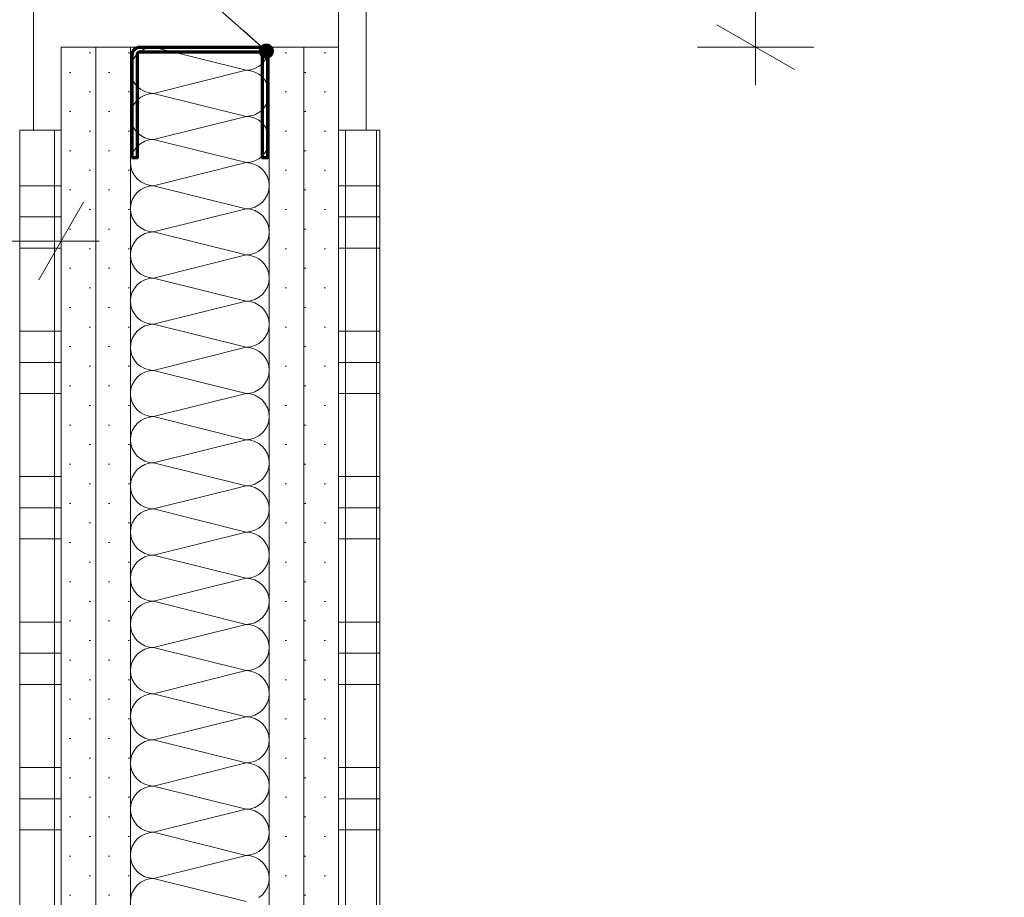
# Model space of a CAD drawing. Header units: metres. Extents: x -3.5 to 65.3, y -10.9 to 16.7.
# Tile 138 of 165: x 44.275 to 44.63, y 4.468 to 4.785. Entities that reach past the tile are written whole.
import ezdxf

# ---------------------------------------------------------------- set-up
doc = ezdxf.new("R2010")
doc.units = ezdxf.units.M
doc.header["$MEASUREMENT"] = 0
doc.linetypes.add('Strichlinie eng', pattern=[0.046, 0.03, -0.016])
for name, color, linetype in [('102 - Bemaßung_ Beschriftung.Detail_ Ausschnitt', 7, 'Continuous'), ('654 - Abdeckung.Wand Belag', 7, 'Continuous'), ('660 - Unterkonstruktion.Trockenbau', 7, 'Continuous'), ('Neubau_102 - Bemaßung_ Beschriftung.Detail_ Ausschnitt', 7, 'Continuous'), ('Neubau_606 - Struktur.Wand Innen Ausbau', 7, 'Continuous'), ('Neubau_650 - Abdeckung.Fußboden Aufbau', 7, 'Continuous')]:
    doc.layers.add(name, color=color, linetype=linetype)
doc.styles.add('ERSTELLTER_STIL_1', font='txt')
doc.dimstyles.new('ERSTELLTER_STIL__1', dxfattribs={"dimtxt": 0.04, "dimasz": 0.02128, "dimexe": 0.18, "dimexo": 0.0625, "dimgap": 0, "dimtad": 1, "dimzin": 0, "dimdsep": 46, "dimtxsty": 'ERSTELLTER_STIL_1', "dimblk": 'ARROWHEAD_2', "dimblk1": 'ARROWHEAD_2', "dimblk2": 'ARROWHEAD_2', "dimcen": 0.09, "dimse1": 1, "dimse2": 1, "dimclrd": 7, "dimclre": 7, "dimclrt": 7, "dimazin": 0, "dimtfac": 1, "dimtdec": 4, "dimtmove": 0, "dimatfit": 3, "dimfxl": 1, "dimtolj": 1, "dimtzin": 0, "dimarcsym": 0})
doc.dimstyles.new('ERSTELLTER_STIL__3', dxfattribs={"dimtxt": 0.04, "dimasz": 0.02128, "dimexe": 0.18, "dimexo": 0.0625, "dimgap": 0, "dimtad": 1, "dimtih": 1, "dimtoh": 1, "dimzin": 0, "dimdsep": 46, "dimtxsty": 'ERSTELLTER_STIL_1', "dimblk": 'ARROWHEAD_2', "dimblk1": 'ARROWHEAD_2', "dimblk2": 'ARROWHEAD_2', "dimcen": 0.09, "dimse1": 1, "dimse2": 1, "dimclrd": 7, "dimclre": 7, "dimclrt": 7, "dimazin": 0, "dimtfac": 1, "dimtdec": 4, "dimtmove": 0, "dimatfit": 3, "dimfxl": 1, "dimtolj": 1, "dimtzin": 0, "dimarcsym": 0})
doc.dimstyles.new('ERSTELLTER_STIL__5', dxfattribs={"dimtxt": 0.18, "dimasz": 0.010944, "dimexe": 0.18, "dimexo": 0.0625, "dimgap": 0, "dimtad": 0, "dimtih": 1, "dimtoh": 1, "dimdec": 4, "dimzin": 0, "dimdsep": 46, "dimcen": 0.09, "dimadec": 0, "dimazin": 0, "dimtfac": 1, "dimtdec": 4, "dimtmove": 0, "dimatfit": 3, "dimldrblk": 'ARROWHEAD_11', "dimfxl": 1, "dimtolj": 1, "dimtzin": 0, "dimarcsym": 0})
pattern_1 = [(45, (0, 0), (-0.0070710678, 0.0070710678), [0, -0.01])]

# ---------------------------------------------------------------- blocks, each defined once
blk = doc.blocks.new('*X68')
at = {"layer": 'Neubau_606 - Struktur.Wand Innen Ausbau', "color": 7, "linetype": 'Continuous', "lineweight": 5}
for p, q in [((44.3217, 4.77484), (44.32013, 4.77437)), ((44.32332, 4.775), (44.3217, 4.77484)), ((44.35666, 4.76667), (44.32332, 4.775)), ((44.36483, 4.77337), (44.36499, 4.775)), ((44.3164, 4.7713), (44.31562, 4.76986)), ((44.31743, 4.77256), (44.3164, 4.7713)), ((44.31869, 4.7736), (44.31743, 4.77256)), ((44.32013, 4.77437), (44.31869, 4.7736)), ((44.36359, 4.77037), (44.36436, 4.77181)), ((44.36436, 4.77181), (44.36483, 4.77337)), ((44.31515, 4.76829), (44.31499, 4.76667)), ((44.31562, 4.76986), (44.31515, 4.76829)), ((44.35985, 4.7673), (44.36129, 4.76807)), ((44.36129, 4.76807), (44.36255, 4.76911)), ((44.36255, 4.76911), (44.36359, 4.77037)), ((44.31499, 4.76667), (44.31515, 4.76504)), ((44.31515, 4.76504), (44.31562, 4.76348)), ((44.35666, 4.76667), (44.32332, 4.75833)), ((44.35666, 4.76667), (44.35828, 4.76683)), ((44.35828, 4.76651), (44.35666, 4.76667)), ((44.35828, 4.76683), (44.35985, 4.7673)), ((44.35985, 4.76603), (44.35828, 4.76651)), ((44.36129, 4.76526), (44.35985, 4.76603)), ((44.36255, 4.76423), (44.36129, 4.76526)), ((44.36359, 4.76296), (44.36255, 4.76423)), ((44.31562, 4.76348), (44.3164, 4.76204)), ((44.3164, 4.76204), (44.31743, 4.76077)), ((44.31743, 4.76077), (44.31869, 4.75974)), ((44.36436, 4.76152), (44.36359, 4.76296)), ((44.36483, 4.75996), (44.36436, 4.76152)), ((44.31869, 4.75693), (44.31743, 4.75589)), ((44.31869, 4.75974), (44.32013, 4.75897)), ((44.32013, 4.7577), (44.31869, 4.75693)), ((44.32013, 4.75897), (44.3217, 4.75849)), ((44.3217, 4.75817), (44.32013, 4.7577)), ((44.3217, 4.75849), (44.32332, 4.75833)), ((44.32332, 4.75833), (44.3217, 4.75817)), ((44.35666, 4.75), (44.32332, 4.75833)), ((44.36499, 4.75833), (44.36483, 4.75996)), ((44.36483, 4.75671), (44.36499, 4.75833)), ((44.3164, 4.75463), (44.31562, 4.75319)), ((44.31743, 4.75589), (44.3164, 4.75463)), ((44.36255, 4.75244), (44.36359, 4.7537)), ((44.36359, 4.7537), (44.36436, 4.75514)), ((44.36436, 4.75514), (44.36483, 4.75671)), ((44.31515, 4.75163), (44.31499, 4.75)), ((44.31499, 4.75), (44.31515, 4.74837)), ((44.31562, 4.75319), (44.31515, 4.75163)), ((44.35666, 4.75), (44.32332, 4.74167)), ((44.35666, 4.75), (44.35828, 4.75016)), ((44.35828, 4.74984), (44.35666, 4.75)), ((44.35828, 4.75016), (44.35985, 4.75063)), ((44.35985, 4.74937), (44.35828, 4.74984)), ((44.35985, 4.75063), (44.36129, 4.7514)), ((44.36129, 4.7514), (44.36255, 4.75244)), ((44.31515, 4.74837), (44.31562, 4.74681)), ((44.31562, 4.74681), (44.3164, 4.74537)), ((44.36129, 4.7486), (44.35985, 4.74937)), ((44.36255, 4.74756), (44.36129, 4.7486)), ((44.36359, 4.7463), (44.36255, 4.74756)), ((44.36436, 4.74486), (44.36359, 4.7463)), ((44.3164, 4.74537), (44.31743, 4.74411)), ((44.31743, 4.74411), (44.31869, 4.74307)), ((44.31869, 4.74307), (44.32013, 4.7423)), ((44.36483, 4.74329), (44.36436, 4.74486)), ((44.36499, 4.74167), (44.36483, 4.74329)), ((44.31743, 4.73923), (44.3164, 4.73796)), ((44.31869, 4.74026), (44.31743, 4.73923)), ((44.32013, 4.74103), (44.31869, 4.74026)), ((44.32013, 4.7423), (44.3217, 4.74183)), ((44.3217, 4.74151), (44.32013, 4.74103)), ((44.3217, 4.74183), (44.32332, 4.74167)), ((44.32332, 4.74167), (44.3217, 4.74151)), ((44.35666, 4.73333), (44.32332, 4.74167)), ((44.36436, 4.73848), (44.36483, 4.74004)), ((44.36483, 4.74004), (44.36499, 4.74167)), ((44.31562, 4.73652), (44.31515, 4.73496)), ((44.3164, 4.73796), (44.31562, 4.73652)), ((44.36129, 4.73474), (44.36255, 4.73577)), ((44.36255, 4.73577), (44.36359, 4.73704)), ((44.36359, 4.73704), (44.36436, 4.73848)), ((44.31515, 4.73496), (44.31499, 4.73333)), ((44.31499, 4.73333), (44.31515, 4.73171)), ((44.35666, 4.73333), (44.32332, 4.725)), ((44.35666, 4.73333), (44.35828, 4.73349)), ((44.35828, 4.73317), (44.35666, 4.73333)), ((44.35828, 4.73349), (44.35985, 4.73397)), ((44.35985, 4.7327), (44.35828, 4.73317)), ((44.35985, 4.73397), (44.36129, 4.73474)), ((44.36129, 4.73193), (44.35985, 4.7327)), ((44.31515, 4.73171), (44.31562, 4.73014)), ((44.31562, 4.73014), (44.3164, 4.7287)), ((44.3164, 4.7287), (44.31743, 4.72744)), ((44.36255, 4.73089), (44.36129, 4.73193)), ((44.36359, 4.72963), (44.36255, 4.73089)), ((44.36436, 4.72819), (44.36359, 4.72963)), ((44.31743, 4.72744), (44.31869, 4.7264)), ((44.31869, 4.7264), (44.32013, 4.72563)), ((44.32013, 4.72563), (44.3217, 4.72516)), ((44.3217, 4.72516), (44.32332, 4.725)), ((44.32332, 4.725), (44.3217, 4.72484)), ((44.35666, 4.71667), (44.32332, 4.725)), ((44.36483, 4.72663), (44.36436, 4.72819)), ((44.36499, 4.725), (44.36483, 4.72663)), ((44.36483, 4.72337), (44.36499, 4.725)), ((44.31743, 4.72256), (44.3164, 4.7213)), ((44.31869, 4.7236), (44.31743, 4.72256)), ((44.32013, 4.72437), (44.31869, 4.7236)), ((44.3217, 4.72484), (44.32013, 4.72437)), ((44.36359, 4.72037), (44.36436, 4.72181)), ((44.36436, 4.72181), (44.36483, 4.72337)), ((44.31515, 4.71829), (44.31499, 4.71667)), ((44.31562, 4.71986), (44.31515, 4.71829)), ((44.3164, 4.7213), (44.31562, 4.71986)), ((44.35985, 4.7173), (44.36129, 4.71807)), ((44.36129, 4.71807), (44.36255, 4.71911)), ((44.36255, 4.71911), (44.36359, 4.72037)), ((44.31499, 4.71667), (44.31515, 4.71504)), ((44.31515, 4.71504), (44.31562, 4.71348)), ((44.35666, 4.71667), (44.32332, 4.70833)), ((44.35666, 4.71667), (44.35828, 4.71683)), ((44.35828, 4.71651), (44.35666, 4.71667)), ((44.35828, 4.71683), (44.35985, 4.7173)), ((44.35985, 4.71603), (44.35828, 4.71651)), ((44.36129, 4.71526), (44.35985, 4.71603)), ((44.36255, 4.71423), (44.36129, 4.71526)), ((44.36359, 4.71296), (44.36255, 4.71423)), ((44.31562, 4.71348), (44.3164, 4.71204)), ((44.3164, 4.71204), (44.31743, 4.71077)), ((44.31743, 4.71077), (44.31869, 4.70974)), ((44.36436, 4.71152), (44.36359, 4.71296)), ((44.36483, 4.70996), (44.36436, 4.71152)), ((44.31869, 4.70974), (44.32013, 4.70897)), ((44.32013, 4.7077), (44.31869, 4.70693)), ((44.32013, 4.70897), (44.3217, 4.70849)), ((44.3217, 4.70817), (44.32013, 4.7077)), ((44.3217, 4.70849), (44.32332, 4.70833)), ((44.32332, 4.70833), (44.3217, 4.70817)), ((44.35666, 4.7), (44.32332, 4.70833)), ((44.36499, 4.70833), (44.36483, 4.70996)), ((44.36483, 4.70671), (44.36499, 4.70833)), ((44.3164, 4.70463), (44.31562, 4.70319)), ((44.31743, 4.70589), (44.3164, 4.70463)), ((44.31869, 4.70693), (44.31743, 4.70589)), ((44.36255, 4.70244), (44.36359, 4.7037)), ((44.36359, 4.7037), (44.36436, 4.70514)), ((44.36436, 4.70514), (44.36483, 4.70671)), ((44.31515, 4.70163), (44.31499, 4.7)), ((44.31562, 4.70319), (44.31515, 4.70163)), ((44.35666, 4.7), (44.35828, 4.70016)), ((44.35828, 4.70016), (44.35985, 4.70063)), ((44.35985, 4.70063), (44.36129, 4.7014)), ((44.36129, 4.7014), (44.36255, 4.70244)), ((44.31499, 4.7), (44.31515, 4.69837)), ((44.31515, 4.69837), (44.31562, 4.69681)), ((44.31562, 4.69681), (44.3164, 4.69537)), ((44.35666, 4.7), (44.32332, 4.69167)), ((44.35828, 4.69984), (44.35666, 4.7)), ((44.35985, 4.69937), (44.35828, 4.69984)), ((44.36129, 4.6986), (44.35985, 4.69937)), ((44.36255, 4.69756), (44.36129, 4.6986)), ((44.36359, 4.6963), (44.36255, 4.69756)), ((44.3164, 4.69537), (44.31743, 4.69411)), ((44.31743, 4.69411), (44.31869, 4.69307)), ((44.31869, 4.69307), (44.32013, 4.6923)), ((44.36436, 4.69486), (44.36359, 4.6963)), ((44.36483, 4.69329), (44.36436, 4.69486)), ((44.36499, 4.69167), (44.36483, 4.69329)), ((44.31869, 4.69026), (44.31743, 4.68923)), ((44.32013, 4.69103), (44.31869, 4.69026)), ((44.32013, 4.6923), (44.3217, 4.69183)), ((44.3217, 4.69151), (44.32013, 4.69103)), ((44.3217, 4.69183), (44.32332, 4.69167)), ((44.32332, 4.69167), (44.3217, 4.69151)), ((44.35666, 4.68333), (44.32332, 4.69167)), ((44.36436, 4.68848), (44.36483, 4.69004)), ((44.36483, 4.69004), (44.36499, 4.69167)), ((44.31562, 4.68652), (44.31515, 4.68496)), ((44.3164, 4.68796), (44.31562, 4.68652)), ((44.31743, 4.68923), (44.3164, 4.68796)), ((44.36255, 4.68577), (44.36359, 4.68704)), ((44.36359, 4.68704), (44.36436, 4.68848)), ((44.31515, 4.68496), (44.31499, 4.68333)), ((44.31499, 4.68333), (44.31515, 4.68171)), ((44.35666, 4.68333), (44.32332, 4.675)), ((44.35666, 4.68333), (44.35828, 4.68349)), ((44.35828, 4.68317), (44.35666, 4.68333)), ((44.35828, 4.68349), (44.35985, 4.68397)), ((44.35985, 4.6827), (44.35828, 4.68317)), ((44.35985, 4.68397), (44.36129, 4.68474)), ((44.36129, 4.68193), (44.35985, 4.6827)), ((44.36129, 4.68474), (44.36255, 4.68577)), ((44.31515, 4.68171), (44.31562, 4.68014)), ((44.31562, 4.68014), (44.3164, 4.6787)), ((44.3164, 4.6787), (44.31743, 4.67744)), ((44.36255, 4.68089), (44.36129, 4.68193)), ((44.36359, 4.67963), (44.36255, 4.68089)), ((44.36436, 4.67819), (44.36359, 4.67963)), ((44.31743, 4.67744), (44.31869, 4.6764)), ((44.31869, 4.6764), (44.32013, 4.67563)), ((44.32013, 4.67563), (44.3217, 4.67516)), ((44.3217, 4.67516), (44.32332, 4.675)), ((44.36483, 4.67663), (44.36436, 4.67819)), ((44.36499, 4.675), (44.36483, 4.67663)), ((44.31743, 4.67256), (44.3164, 4.6713)), ((44.31869, 4.6736), (44.31743, 4.67256)), ((44.32013, 4.67437), (44.31869, 4.6736)), ((44.3217, 4.67484), (44.32013, 4.67437)), ((44.32332, 4.675), (44.3217, 4.67484)), ((44.35666, 4.66667), (44.32332, 4.675)), ((44.36359, 4.67037), (44.36436, 4.67181)), ((44.36436, 4.67181), (44.36483, 4.67337)), ((44.36483, 4.67337), (44.36499, 4.675)), ((44.31515, 4.66829), (44.31499, 4.66667)), ((44.31562, 4.66986), (44.31515, 4.66829)), ((44.3164, 4.6713), (44.31562, 4.66986)), ((44.35985, 4.6673), (44.36129, 4.66807)), ((44.36129, 4.66807), (44.36255, 4.66911)), ((44.36255, 4.66911), (44.36359, 4.67037)), ((44.31499, 4.66667), (44.31515, 4.66504)), ((44.31515, 4.66504), (44.31562, 4.66348)), ((44.35666, 4.66667), (44.32332, 4.65833)), ((44.35666, 4.66667), (44.35828, 4.66683)), ((44.35828, 4.66651), (44.35666, 4.66667)), ((44.35828, 4.66683), (44.35985, 4.6673)), ((44.35985, 4.66603), (44.35828, 4.66651)), ((44.36129, 4.66526), (44.35985, 4.66603)), ((44.36255, 4.66423), (44.36129, 4.66526)), ((44.31562, 4.66348), (44.3164, 4.66204)), ((44.3164, 4.66204), (44.31743, 4.66077)), ((44.36359, 4.66296), (44.36255, 4.66423)), ((44.36436, 4.66152), (44.36359, 4.66296)), ((44.36483, 4.65996), (44.36436, 4.66152)), ((44.31743, 4.66077), (44.31869, 4.65974)), ((44.31869, 4.65974), (44.32013, 4.65897)), ((44.32013, 4.6577), (44.31869, 4.65693)), ((44.32013, 4.65897), (44.3217, 4.65849)), ((44.3217, 4.65817), (44.32013, 4.6577)), ((44.3217, 4.65849), (44.32332, 4.65833)), ((44.32332, 4.65833), (44.3217, 4.65817)), ((44.35666, 4.65), (44.32332, 4.65833)), ((44.36499, 4.65833), (44.36483, 4.65996)), ((44.36483, 4.65671), (44.36499, 4.65833)), ((44.3164, 4.65463), (44.31562, 4.65319)), ((44.31743, 4.65589), (44.3164, 4.65463)), ((44.31869, 4.65693), (44.31743, 4.65589)), ((44.36359, 4.6537), (44.36436, 4.65514)), ((44.36436, 4.65514), (44.36483, 4.65671)), ((44.31515, 4.65163), (44.31499, 4.65)), ((44.31562, 4.65319), (44.31515, 4.65163)), ((44.35828, 4.65016), (44.35985, 4.65063)), ((44.35985, 4.65063), (44.36129, 4.6514)), ((44.36129, 4.6514), (44.36255, 4.65244)), ((44.36255, 4.65244), (44.36359, 4.6537)), ((44.31499, 4.65), (44.31515, 4.64837)), ((44.31515, 4.64837), (44.31562, 4.64681)), ((44.31562, 4.64681), (44.3164, 4.64537)), ((44.35666, 4.65), (44.32332, 4.64167)), ((44.35666, 4.65), (44.35828, 4.65016)), ((44.35828, 4.64984), (44.35666, 4.65)), ((44.35985, 4.64937), (44.35828, 4.64984)), ((44.36129, 4.6486), (44.35985, 4.64937)), ((44.36255, 4.64756), (44.36129, 4.6486)), ((44.36359, 4.6463), (44.36255, 4.64756)), ((44.3164, 4.64537), (44.31743, 4.64411)), ((44.31743, 4.64411), (44.31869, 4.64307)), ((44.36436, 4.64486), (44.36359, 4.6463)), ((44.36483, 4.64329), (44.36436, 4.64486)), ((44.36499, 4.64167), (44.36483, 4.64329)), ((44.31869, 4.64026), (44.31743, 4.63923)), ((44.31869, 4.64307), (44.32013, 4.6423)), ((44.32013, 4.64103), (44.31869, 4.64026)), ((44.32013, 4.6423), (44.3217, 4.64183)), ((44.3217, 4.64151), (44.32013, 4.64103)), ((44.3217, 4.64183), (44.32332, 4.64167)), ((44.32332, 4.64167), (44.3217, 4.64151)), ((44.35666, 4.63333), (44.32332, 4.64167)), ((44.36436, 4.63848), (44.36483, 4.64004)), ((44.36483, 4.64004), (44.36499, 4.64167)), ((44.31562, 4.63652), (44.31515, 4.63496)), ((44.3164, 4.63796), (44.31562, 4.63652)), ((44.31743, 4.63923), (44.3164, 4.63796)), ((44.36255, 4.63577), (44.36359, 4.63704)), ((44.36359, 4.63704), (44.36436, 4.63848)), ((44.31515, 4.63496), (44.31499, 4.63333)), ((44.31499, 4.63333), (44.31515, 4.63171)), ((44.35666, 4.63333), (44.32332, 4.625)), ((44.35666, 4.63333), (44.35828, 4.63349)), ((44.35828, 4.63317), (44.35666, 4.63333)), ((44.35828, 4.63349), (44.35985, 4.63397)), ((44.35985, 4.6327), (44.35828, 4.63317)), ((44.35985, 4.63397), (44.36129, 4.63474)), ((44.36129, 4.63193), (44.35985, 4.6327)), ((44.36129, 4.63474), (44.36255, 4.63577)), ((44.31515, 4.63171), (44.31562, 4.63014)), ((44.31562, 4.63014), (44.3164, 4.6287)), ((44.36255, 4.63089), (44.36129, 4.63193)), ((44.36359, 4.62963), (44.36255, 4.63089)), ((44.36436, 4.62819), (44.36359, 4.62963)), ((44.3164, 4.6287), (44.31743, 4.62744)), ((44.31743, 4.62744), (44.31869, 4.6264)), ((44.31869, 4.6264), (44.32013, 4.62563)), ((44.32013, 4.62563), (44.3217, 4.62516)), ((44.36483, 4.62663), (44.36436, 4.62819)), ((44.36499, 4.625), (44.36483, 4.62663)), ((44.31743, 4.62256), (44.3164, 4.6213)), ((44.31869, 4.6236), (44.31743, 4.62256)), ((44.32013, 4.62437), (44.31869, 4.6236)), ((44.3217, 4.62484), (44.32013, 4.62437)), ((44.3217, 4.62516), (44.32332, 4.625)), ((44.32332, 4.625), (44.3217, 4.62484)), ((44.35666, 4.61667), (44.32332, 4.625)), ((44.36436, 4.62181), (44.36483, 4.62337)), ((44.36483, 4.62337), (44.36499, 4.625)), ((44.31562, 4.61986), (44.31515, 4.61829)), ((44.3164, 4.6213), (44.31562, 4.61986)), ((44.36129, 4.61807), (44.36255, 4.61911)), ((44.36255, 4.61911), (44.36359, 4.62037)), ((44.36359, 4.62037), (44.36436, 4.62181)), ((44.31515, 4.61829), (44.31499, 4.61667)), ((44.31499, 4.61667), (44.31515, 4.61504)), ((44.31515, 4.61504), (44.31562, 4.61348)), ((44.35666, 4.61667), (44.32332, 4.60833)), ((44.35666, 4.61667), (44.35828, 4.61683)), ((44.35828, 4.61651), (44.35666, 4.61667)), ((44.35828, 4.61683), (44.35985, 4.6173)), ((44.35985, 4.61603), (44.35828, 4.61651)), ((44.35985, 4.6173), (44.36129, 4.61807)), ((44.36129, 4.61526), (44.35985, 4.61603)), ((44.36255, 4.61423), (44.36129, 4.61526)), ((44.31562, 4.61348), (44.3164, 4.61204)), ((44.3164, 4.61204), (44.31743, 4.61077)), ((44.36359, 4.61296), (44.36255, 4.61423)), ((44.36436, 4.61152), (44.36359, 4.61296)), ((44.36483, 4.60996), (44.36436, 4.61152)), ((44.31743, 4.61077), (44.31869, 4.60974)), ((44.31869, 4.60974), (44.32013, 4.60897)), ((44.32013, 4.6077), (44.31869, 4.60693)), ((44.32013, 4.60897), (44.3217, 4.60849)), ((44.3217, 4.60817), (44.32013, 4.6077)), ((44.3217, 4.60849), (44.32332, 4.60833)), ((44.32332, 4.60833), (44.3217, 4.60817)), ((44.35666, 4.6), (44.32332, 4.60833)), ((44.36499, 4.60833), (44.36483, 4.60996)), ((44.36483, 4.60671), (44.36499, 4.60833)), ((44.3164, 4.60463), (44.31562, 4.60319)), ((44.31743, 4.60589), (44.3164, 4.60463)), ((44.31869, 4.60693), (44.31743, 4.60589)), ((44.36359, 4.6037), (44.36436, 4.60514)), ((44.36436, 4.60514), (44.36483, 4.60671)), ((44.31515, 4.60163), (44.31499, 4.6)), ((44.31562, 4.60319), (44.31515, 4.60163)), ((44.35828, 4.60016), (44.35985, 4.60063)), ((44.35985, 4.60063), (44.36129, 4.6014)), ((44.36129, 4.6014), (44.36255, 4.60244)), ((44.36255, 4.60244), (44.36359, 4.6037)), ((44.31499, 4.6), (44.31515, 4.59837)), ((44.31515, 4.59837), (44.31562, 4.59681)), ((44.35666, 4.6), (44.32332, 4.59167)), ((44.35666, 4.6), (44.35828, 4.60016)), ((44.35828, 4.59984), (44.35666, 4.6)), ((44.35985, 4.59937), (44.35828, 4.59984)), ((44.36129, 4.5986), (44.35985, 4.59937)), ((44.36255, 4.59756), (44.36129, 4.5986)), ((44.36359, 4.5963), (44.36255, 4.59756)), ((44.31562, 4.59681), (44.3164, 4.59537)), ((44.3164, 4.59537), (44.31743, 4.59411)), ((44.31743, 4.59411), (44.31869, 4.59307)), ((44.36436, 4.59486), (44.36359, 4.5963)), ((44.36483, 4.59329), (44.36436, 4.59486)), ((44.31869, 4.59026), (44.31743, 4.58923)), ((44.31869, 4.59307), (44.32013, 4.5923)), ((44.32013, 4.59103), (44.31869, 4.59026)), ((44.32013, 4.5923), (44.3217, 4.59183)), ((44.3217, 4.59151), (44.32013, 4.59103)), ((44.3217, 4.59183), (44.32332, 4.59167)), ((44.32332, 4.59167), (44.3217, 4.59151)), ((44.35666, 4.58333), (44.32332, 4.59167)), ((44.36436, 4.58848), (44.36483, 4.59004)), ((44.36499, 4.59167), (44.36483, 4.59329)), ((44.36483, 4.59004), (44.36499, 4.59167)), ((44.31562, 4.58652), (44.31515, 4.58496)), ((44.3164, 4.58796), (44.31562, 4.58652)), ((44.31743, 4.58923), (44.3164, 4.58796)), ((44.36255, 4.58577), (44.36359, 4.58704)), ((44.36359, 4.58704), (44.36436, 4.58848)), ((44.31515, 4.58496), (44.31499, 4.58333)), ((44.31499, 4.58333), (44.31515, 4.58171)), ((44.35666, 4.58333), (44.32332, 4.575)), ((44.35666, 4.58333), (44.35828, 4.58349)), ((44.35828, 4.58317), (44.35666, 4.58333)), ((44.35828, 4.58349), (44.35985, 4.58397)), ((44.35985, 4.5827), (44.35828, 4.58317)), ((44.35985, 4.58397), (44.36129, 4.58474)), ((44.36129, 4.58474), (44.36255, 4.58577)), ((44.31515, 4.58171), (44.31562, 4.58014)), ((44.31562, 4.58014), (44.3164, 4.5787)), ((44.36129, 4.58193), (44.35985, 4.5827)), ((44.36255, 4.58089), (44.36129, 4.58193)), ((44.36359, 4.57963), (44.36255, 4.58089)), ((44.36436, 4.57819), (44.36359, 4.57963)), ((44.3164, 4.5787), (44.31743, 4.57744)), ((44.31743, 4.57744), (44.31869, 4.5764)), ((44.31869, 4.5764), (44.32013, 4.57563)), ((44.36483, 4.57663), (44.36436, 4.57819)), ((44.36499, 4.575), (44.36483, 4.57663)), ((44.31743, 4.57256), (44.3164, 4.5713)), ((44.31869, 4.5736), (44.31743, 4.57256)), ((44.32013, 4.57437), (44.31869, 4.5736)), ((44.32013, 4.57563), (44.3217, 4.57516)), ((44.3217, 4.57484), (44.32013, 4.57437)), ((44.3217, 4.57516), (44.32332, 4.575)), ((44.32332, 4.575), (44.3217, 4.57484)), ((44.35666, 4.56667), (44.32332, 4.575)), ((44.36436, 4.57181), (44.36483, 4.57337)), ((44.36483, 4.57337), (44.36499, 4.575)), ((44.31562, 4.56986), (44.31515, 4.56829)), ((44.3164, 4.5713), (44.31562, 4.56986)), ((44.36129, 4.56807), (44.36255, 4.56911)), ((44.36255, 4.56911), (44.36359, 4.57037)), ((44.36359, 4.57037), (44.36436, 4.57181)), ((44.31515, 4.56829), (44.31499, 4.56667)), ((44.31499, 4.56667), (44.31515, 4.56504)), ((44.31515, 4.56504), (44.31562, 4.56348)), ((44.35666, 4.56667), (44.32332, 4.55833)), ((44.35666, 4.56667), (44.35828, 4.56683)), ((44.35828, 4.56651), (44.35666, 4.56667)), ((44.35828, 4.56683), (44.35985, 4.5673)), ((44.35985, 4.56603), (44.35828, 4.56651)), ((44.35985, 4.5673), (44.36129, 4.56807)), ((44.36129, 4.56526), (44.35985, 4.56603)), ((44.36255, 4.56423), (44.36129, 4.56526)), ((44.31562, 4.56348), (44.3164, 4.56204)), ((44.3164, 4.56204), (44.31743, 4.56077)), ((44.36359, 4.56296), (44.36255, 4.56423)), ((44.36436, 4.56152), (44.36359, 4.56296)), ((44.36483, 4.55996), (44.36436, 4.56152)), ((44.31743, 4.56077), (44.31869, 4.55974)), ((44.31869, 4.55974), (44.32013, 4.55897)), ((44.32013, 4.55897), (44.3217, 4.55849)), ((44.3217, 4.55817), (44.32013, 4.5577)), ((44.3217, 4.55849), (44.32332, 4.55833)), ((44.32332, 4.55833), (44.3217, 4.55817)), ((44.35666, 4.55), (44.32332, 4.55833)), ((44.36499, 4.55833), (44.36483, 4.55996)), ((44.36483, 4.55671), (44.36499, 4.55833)), ((44.3164, 4.55463), (44.31562, 4.55319)), ((44.31743, 4.55589), (44.3164, 4.55463)), ((44.31869, 4.55693), (44.31743, 4.55589)), ((44.32013, 4.5577), (44.31869, 4.55693)), ((44.36359, 4.5537), (44.36436, 4.55514)), ((44.36436, 4.55514), (44.36483, 4.55671)), ((44.31515, 4.55163), (44.31499, 4.55)), ((44.31562, 4.55319), (44.31515, 4.55163)), ((44.35985, 4.55063), (44.36129, 4.5514)), ((44.36129, 4.5514), (44.36255, 4.55244)), ((44.36255, 4.55244), (44.36359, 4.5537)), ((44.31499, 4.55), (44.31515, 4.54837)), ((44.31515, 4.54837), (44.31562, 4.54681)), ((44.35666, 4.55), (44.32332, 4.54167)), ((44.35666, 4.55), (44.35828, 4.55016)), ((44.35828, 4.54984), (44.35666, 4.55)), ((44.35828, 4.55016), (44.35985, 4.55063)), ((44.35985, 4.54937), (44.35828, 4.54984)), ((44.36129, 4.5486), (44.35985, 4.54937)), ((44.36255, 4.54756), (44.36129, 4.5486)), ((44.36359, 4.5463), (44.36255, 4.54756)), ((44.31562, 4.54681), (44.3164, 4.54537)), ((44.3164, 4.54537), (44.31743, 4.54411)), ((44.31743, 4.54411), (44.31869, 4.54307)), ((44.36436, 4.54486), (44.36359, 4.5463)), ((44.36483, 4.54329), (44.36436, 4.54486)), ((44.31869, 4.54026), (44.31743, 4.53923)), ((44.31869, 4.54307), (44.32013, 4.5423)), ((44.32013, 4.54103), (44.31869, 4.54026)), ((44.32013, 4.5423), (44.3217, 4.54183)), ((44.3217, 4.54151), (44.32013, 4.54103)), ((44.3217, 4.54183), (44.32332, 4.54167)), ((44.32332, 4.54167), (44.3217, 4.54151)), ((44.35666, 4.53333), (44.32332, 4.54167)), ((44.36499, 4.54167), (44.36483, 4.54329)), ((44.36483, 4.54004), (44.36499, 4.54167)), ((44.3164, 4.53796), (44.31562, 4.53652)), ((44.31743, 4.53923), (44.3164, 4.53796)), ((44.36255, 4.53577), (44.36359, 4.53704)), ((44.36359, 4.53704), (44.36436, 4.53848)), ((44.36436, 4.53848), (44.36483, 4.54004)), ((44.31515, 4.53496), (44.31499, 4.53333)), ((44.31499, 4.53333), (44.31515, 4.53171)), ((44.31562, 4.53652), (44.31515, 4.53496)), ((44.35666, 4.53333), (44.32332, 4.525)), ((44.35666, 4.53333), (44.35828, 4.53349)), ((44.35828, 4.53317), (44.35666, 4.53333)), ((44.35828, 4.53349), (44.35985, 4.53397)), ((44.35985, 4.5327), (44.35828, 4.53317)), ((44.35985, 4.53397), (44.36129, 4.53474)), ((44.36129, 4.53474), (44.36255, 4.53577)), ((44.31515, 4.53171), (44.31562, 4.53014)), ((44.31562, 4.53014), (44.3164, 4.5287)), ((44.36129, 4.53193), (44.35985, 4.5327)), ((44.36255, 4.53089), (44.36129, 4.53193)), ((44.36359, 4.52963), (44.36255, 4.53089)), ((44.36436, 4.52819), (44.36359, 4.52963)), ((44.3164, 4.5287), (44.31743, 4.52744)), ((44.31743, 4.52744), (44.31869, 4.5264)), ((44.31869, 4.5264), (44.32013, 4.52563)), ((44.36483, 4.52663), (44.36436, 4.52819)), ((44.36499, 4.525), (44.36483, 4.52663)), ((44.31743, 4.52256), (44.3164, 4.5213)), ((44.31869, 4.5236), (44.31743, 4.52256)), ((44.32013, 4.52437), (44.31869, 4.5236)), ((44.32013, 4.52563), (44.3217, 4.52516)), ((44.3217, 4.52484), (44.32013, 4.52437)), ((44.3217, 4.52516), (44.32332, 4.525)), ((44.32332, 4.525), (44.3217, 4.52484)), ((44.35666, 4.51667), (44.32332, 4.525)), ((44.36436, 4.52181), (44.36483, 4.52337)), ((44.36483, 4.52337), (44.36499, 4.525)), ((44.31562, 4.51986), (44.31515, 4.51829)), ((44.3164, 4.5213), (44.31562, 4.51986)), ((44.36129, 4.51807), (44.36255, 4.51911)), ((44.36255, 4.51911), (44.36359, 4.52037)), ((44.36359, 4.52037), (44.36436, 4.52181)), ((44.31515, 4.51829), (44.31499, 4.51667)), ((44.31499, 4.51667), (44.31515, 4.51504)), ((44.35666, 4.51667), (44.32332, 4.50833)), ((44.35666, 4.51667), (44.35828, 4.51683)), ((44.35828, 4.51651), (44.35666, 4.51667)), ((44.35828, 4.51683), (44.35985, 4.5173)), ((44.35985, 4.51603), (44.35828, 4.51651)), ((44.35985, 4.5173), (44.36129, 4.51807)), ((44.36129, 4.51526), (44.35985, 4.51603)), ((44.31515, 4.51504), (44.31562, 4.51348)), ((44.31562, 4.51348), (44.3164, 4.51204)), ((44.3164, 4.51204), (44.31743, 4.51077)), ((44.36255, 4.51423), (44.36129, 4.51526)), ((44.36359, 4.51296), (44.36255, 4.51423)), ((44.36436, 4.51152), (44.36359, 4.51296)), ((44.31743, 4.51077), (44.31869, 4.50974)), ((44.31869, 4.50974), (44.32013, 4.50897)), ((44.32013, 4.50897), (44.3217, 4.50849)), ((44.3217, 4.50817), (44.32013, 4.5077)), ((44.3217, 4.50849), (44.32332, 4.50833)), ((44.32332, 4.50833), (44.3217, 4.50817)), ((44.35666, 4.5), (44.32332, 4.50833)), ((44.36483, 4.50996), (44.36436, 4.51152)), ((44.36499, 4.50833), (44.36483, 4.50996)), ((44.36483, 4.50671), (44.36499, 4.50833)), ((44.3164, 4.50463), (44.31562, 4.50319)), ((44.31743, 4.50589), (44.3164, 4.50463)), ((44.31869, 4.50693), (44.31743, 4.50589)), ((44.32013, 4.5077), (44.31869, 4.50693)), ((44.36359, 4.5037), (44.36436, 4.50514)), ((44.36436, 4.50514), (44.36483, 4.50671)), ((44.31515, 4.50163), (44.31499, 4.5)), ((44.31562, 4.50319), (44.31515, 4.50163)), ((44.35985, 4.50063), (44.36129, 4.5014)), ((44.36129, 4.5014), (44.36255, 4.50244)), ((44.36255, 4.50244), (44.36359, 4.5037)), ((44.31499, 4.5), (44.31515, 4.49837)), ((44.31515, 4.49837), (44.31562, 4.49681)), ((44.35666, 4.5), (44.32332, 4.49167)), ((44.35666, 4.5), (44.35828, 4.50016)), ((44.35828, 4.49984), (44.35666, 4.5)), ((44.35828, 4.50016), (44.35985, 4.50063)), ((44.35985, 4.49937), (44.35828, 4.49984)), ((44.36129, 4.4986), (44.35985, 4.49937)), ((44.36255, 4.49756), (44.36129, 4.4986)), ((44.36359, 4.4963), (44.36255, 4.49756)), ((44.31562, 4.49681), (44.3164, 4.49537)), ((44.3164, 4.49537), (44.31743, 4.49411)), ((44.31743, 4.49411), (44.31869, 4.49307)), ((44.36436, 4.49486), (44.36359, 4.4963)), ((44.36483, 4.49329), (44.36436, 4.49486)), ((44.31869, 4.49307), (44.32013, 4.4923)), ((44.32013, 4.49103), (44.31869, 4.49026)), ((44.32013, 4.4923), (44.3217, 4.49183)), ((44.3217, 4.49151), (44.32013, 4.49103)), ((44.3217, 4.49183), (44.32332, 4.49167)), ((44.32332, 4.49167), (44.3217, 4.49151)), ((44.35666, 4.48333), (44.32332, 4.49167)), ((44.36499, 4.49167), (44.36483, 4.49329)), ((44.36483, 4.49004), (44.36499, 4.49167)), ((44.3164, 4.48796), (44.31562, 4.48652)), ((44.31743, 4.48923), (44.3164, 4.48796)), ((44.31869, 4.49026), (44.31743, 4.48923)), ((44.36255, 4.48577), (44.36359, 4.48704)), ((44.36359, 4.48704), (44.36436, 4.48848)), ((44.36436, 4.48848), (44.36483, 4.49004)), ((44.31515, 4.48496), (44.31499, 4.48333)), ((44.31499, 4.48333), (44.31515, 4.48171)), ((44.31562, 4.48652), (44.31515, 4.48496)), ((44.35666, 4.48333), (44.32332, 4.475)), ((44.35666, 4.48333), (44.35828, 4.48349)), ((44.35828, 4.48317), (44.35666, 4.48333)), ((44.35828, 4.48349), (44.35985, 4.48397)), ((44.35985, 4.48397), (44.36129, 4.48474)), ((44.36129, 4.48474), (44.36255, 4.48577)), ((44.31515, 4.48171), (44.31562, 4.48014)), ((44.31562, 4.48014), (44.3164, 4.4787)), ((44.35985, 4.4827), (44.35828, 4.48317)), ((44.36129, 4.48193), (44.35985, 4.4827)), ((44.36255, 4.48089), (44.36129, 4.48193)), ((44.36359, 4.47963), (44.36255, 4.48089)), ((44.3164, 4.4787), (44.31743, 4.47744)), ((44.31743, 4.47744), (44.31869, 4.4764)), ((44.31869, 4.4764), (44.32013, 4.47563)), ((44.36436, 4.47819), (44.36359, 4.47963)), ((44.36483, 4.47663), (44.36436, 4.47819)), ((44.36499, 4.475), (44.36483, 4.47663)), ((44.31869, 4.4736), (44.31743, 4.47256)), ((44.32013, 4.47437), (44.31869, 4.4736)), ((44.32013, 4.47563), (44.3217, 4.47516)), ((44.3217, 4.47484), (44.32013, 4.47437)), ((44.3217, 4.47516), (44.32332, 4.475)), ((44.32332, 4.475), (44.3217, 4.47484)), ((44.35666, 4.46667), (44.32332, 4.475)), ((44.36436, 4.47181), (44.36483, 4.47337)), ((44.36483, 4.47337), (44.36499, 4.475)), ((44.31562, 4.46986), (44.31515, 4.46829)), ((44.3164, 4.4713), (44.31562, 4.46986)), ((44.31743, 4.47256), (44.3164, 4.4713)), ((44.36129, 4.46807), (44.36255, 4.46911)), ((44.36255, 4.46911), (44.36359, 4.47037)), ((44.36359, 4.47037), (44.36436, 4.47181)), ((44.31515, 4.46829), (44.31499, 4.46667))]:
    blk.add_line(p, q, dxfattribs=at)
blk = doc.blocks.new('*X133')
at = {"layer": '654 - Abdeckung.Wand Belag', "color": 7, "linetype": 'Continuous', "lineweight": 5}
for p, q in [((44.2875, 4.745), (44.2875, 4.725)), ((44.27499, 4.725), (44.28999, 4.725)), ((44.2875, 4.725), (44.2875, 4.6725)), ((44.27499, 4.71375), (44.28999, 4.71375)), ((44.27499, 4.7025), (44.28999, 4.7025)), ((44.27499, 4.6725), (44.28999, 4.6725)), ((44.2875, 4.6725), (44.2875, 4.62)), ((44.27499, 4.66125), (44.28999, 4.66125)), ((44.27499, 4.65), (44.28999, 4.65)), ((44.27499, 4.62), (44.28999, 4.62)), ((44.2875, 4.62), (44.2875, 4.5675)), ((44.27499, 4.60875), (44.28999, 4.60875)), ((44.27499, 4.5975), (44.28999, 4.5975)), ((44.27499, 4.5675), (44.28999, 4.5675)), ((44.2875, 4.5675), (44.2875, 4.515)), ((44.27499, 4.55625), (44.28999, 4.55625)), ((44.27499, 4.545), (44.28999, 4.545)), ((44.27499, 4.515), (44.28999, 4.515)), ((44.2875, 4.515), (44.2875, 4.4625)), ((44.27499, 4.50375), (44.28999, 4.50375)), ((44.27499, 4.4925), (44.28999, 4.4925))]:
    blk.add_line(p, q, dxfattribs=at)
blk = doc.blocks.new('*X171')
at = {"layer": '654 - Abdeckung.Wand Belag', "color": 7, "linetype": 'Continuous', "lineweight": 5}
for p, q in [((44.3925, 4.745), (44.3925, 4.725)), ((44.40375, 4.745), (44.40375, 4.725)), ((44.38999, 4.725), (44.40499, 4.725)), ((44.3925, 4.725), (44.3925, 4.6725)), ((44.40375, 4.725), (44.40375, 4.6725)), ((44.38999, 4.71375), (44.40499, 4.71375)), ((44.38999, 4.7025), (44.40499, 4.7025)), ((44.38999, 4.6725), (44.40499, 4.6725)), ((44.3925, 4.6725), (44.3925, 4.62)), ((44.40375, 4.6725), (44.40375, 4.62)), ((44.38999, 4.66125), (44.40499, 4.66125)), ((44.38999, 4.65), (44.40499, 4.65)), ((44.38999, 4.62), (44.40499, 4.62)), ((44.3925, 4.62), (44.3925, 4.5675)), ((44.40375, 4.62), (44.40375, 4.5675)), ((44.38999, 4.60875), (44.40499, 4.60875)), ((44.38999, 4.5975), (44.40499, 4.5975)), ((44.38999, 4.5675), (44.40499, 4.5675)), ((44.3925, 4.5675), (44.3925, 4.515)), ((44.40375, 4.5675), (44.40375, 4.515)), ((44.38999, 4.55625), (44.40499, 4.55625)), ((44.38999, 4.545), (44.40499, 4.545)), ((44.38999, 4.515), (44.40499, 4.515)), ((44.3925, 4.515), (44.3925, 4.4625)), ((44.40375, 4.515), (44.40375, 4.4625)), ((44.38999, 4.50375), (44.40499, 4.50375)), ((44.38999, 4.4925), (44.40499, 4.4925))]:
    blk.add_line(p, q, dxfattribs=at)
blk = doc.blocks.new('*D253')
at = {"layer": '102 - Bemaßung_ Beschriftung.Detail_ Ausschnitt', "color": 7, "linetype": 'Continuous', "lineweight": 5}
for p, q in [((44.52649, 5.66808), (44.55449, 5.65192)), ((44.56149, 5.66), (44.51949, 5.66)), ((44.54049, 4.775), (44.54049, 5.66)), ((44.52649, 4.78308), (44.55449, 4.76692)), ((44.56149, 4.775), (44.51949, 4.775)), ((44.54049, 4.76131), (44.54049, 4.775))]:
    blk.add_line(p, q, dxfattribs=at)
at = {"layer": '102 - Bemaßung_ Beschriftung.Detail_ Ausschnitt', "color": 7, "lineweight": 5, "char_height": 0.04, "attachment_point": 7, "rotation": 90, "style": 'ERSTELLTER_STIL_1'}
for s, insert in [('\\A1;{\\pql;\\fArial|b0|i0|c0|p38;2,13\\fArial|b0|i0|c0|p38;\\A1{\\H.66x;\\S5^  ;}}', (44.59625, 5.15427)), ('\\A1;{\\pql;\\fArial|b0|i0|c0|p38;88\\fArial|b0|i0|c0|p38;\\A1{\\H.66x;\\S5^  ;}}', (44.53315, 5.17713))]:
    blk.add_mtext(s, dxfattribs=dict(at, insert=insert))
blk = doc.blocks.new('ARROWHEAD_2')
at = {"color": 0, "linetype": 'Continuous', "lineweight": 0}
for p, q in [((-0.378, -0.655), (0.378, 0.655)), ((0, 0), (-1, 0))]:
    blk.add_line(p, q, dxfattribs=at)
blk = doc.blocks.new('*D255')
at = {"layer": '102 - Bemaßung_ Beschriftung.Detail_ Ausschnitt', "color": 7, "linetype": 'Continuous', "lineweight": 5}
for p, q in [((45.301, 5.19807), (45.329, 5.1819)), ((45.336, 5.18998), (45.294, 5.18998)), ((45.315, 3.235), (45.315, 5.18998)), ((45.301, 3.24308), (45.329, 3.22692)), ((45.336, 3.235), (45.294, 3.235)), ((45.315, 3.22131), (45.315, 3.235))]:
    blk.add_line(p, q, dxfattribs=at)
at = {"layer": '102 - Bemaßung_ Beschriftung.Detail_ Ausschnitt', "color": 7, "lineweight": 5, "insert": (45.31476, 4.14926), "char_height": 0.04, "attachment_point": 7, "rotation": 90, "style": 'ERSTELLTER_STIL_1'}
blk.add_mtext('\\A1;{\\pql;\\fArial|b0|i0|c0|p38;1,95\\fArial|b0|i0|c0|p38;\\A1{\\H.66x;\\S5^  ;}}', dxfattribs=at)
blk = doc.blocks.new('*D319')
at = {"layer": '102 - Bemaßung_ Beschriftung.Detail_ Ausschnitt', "color": 7, "linetype": 'Continuous', "lineweight": 5}
for p, q in [((44.13999, 4.684), (44.13999, 4.726)), ((44.28999, 4.684), (44.28999, 4.726)), ((44.14807, 4.719), (44.13191, 4.691)), ((44.28191, 4.691), (44.29807, 4.719)), ((44.13999, 4.705), (44.28999, 4.705)), ((44.28999, 4.705), (44.30368, 4.705))]:
    blk.add_line(p, q, dxfattribs=at)
at = {"layer": '102 - Bemaßung_ Beschriftung.Detail_ Ausschnitt', "color": 7, "lineweight": 5, "insert": (44.18464, 4.713), "char_height": 0.04, "attachment_point": 7, "style": 'ERSTELLTER_STIL_1'}
blk.add_mtext('\\A1;{\\pql;\\fArial|b0|i0|c0|p38;15}', dxfattribs=at)
blk = doc.blocks.new('*D322')
at = {"layer": '102 - Bemaßung_ Beschriftung.Detail_ Ausschnitt', "color": 7, "linetype": 'Continuous', "lineweight": 5}
for p, q in [((43.88999, 4.884), (43.88999, 4.926)), ((44.28999, 4.884), (44.28999, 4.926)), ((43.89807, 4.919), (43.88191, 4.891)), ((44.28191, 4.891), (44.29807, 4.919)), ((43.88999, 4.905), (44.28999, 4.905)), ((44.28999, 4.905), (44.30368, 4.905))]:
    blk.add_line(p, q, dxfattribs=at)
at = {"layer": '102 - Bemaßung_ Beschriftung.Detail_ Ausschnitt', "color": 7, "lineweight": 5, "insert": (44.05964, 4.913), "char_height": 0.04, "attachment_point": 7, "style": 'ERSTELLTER_STIL_1'}
blk.add_mtext('\\A1;{\\pql;\\fArial|b0|i0|c0|p38;40}', dxfattribs=at)
blk = doc.blocks.new('*D351')
at = {"layer": '102 - Bemaßung_ Beschriftung.Detail_ Ausschnitt', "color": 7, "linetype": 'Continuous', "lineweight": 5}
for p, q in [((45.115, 5.76), (45.115, 5.77369)), ((45.129, 5.75192), (45.101, 5.76808)), ((45.136, 5.76), (45.094, 5.76)), ((45.115, 3.235), (45.115, 5.76)), ((45.101, 3.24308), (45.129, 3.22692)), ((45.136, 3.235), (45.094, 3.235)), ((45.115, 3.22131), (45.115, 3.235))]:
    blk.add_line(p, q, dxfattribs=at)
at = {"layer": '102 - Bemaßung_ Beschriftung.Detail_ Ausschnitt', "color": 7, "lineweight": 5, "insert": (45.11476, 4.43427), "char_height": 0.04, "attachment_point": 7, "rotation": 90, "style": 'ERSTELLTER_STIL_1'}
blk.add_mtext('\\A1;{\\pql;\\fArial|b0|i0|c0|p38;2,52\\fArial|b0|i0|c0|p38;\\A1{\\H.66x;\\S5^  ;}}', dxfattribs=at)
blk = doc.blocks.new('*D383')
at = {"layer": '102 - Bemaßung_ Beschriftung.Detail_ Ausschnitt', "color": 7, "linetype": 'Continuous', "lineweight": 5}
for p, q in [((44.21199, 4.784), (44.21199, 4.826)), ((44.81399, 4.784), (44.81399, 4.826)), ((44.22007, 4.819), (44.20391, 4.791)), ((44.82207, 4.819), (44.80591, 4.791)), ((44.21199, 4.805), (44.81399, 4.805))]:
    blk.add_line(p, q, dxfattribs=at)
at = {"layer": '102 - Bemaßung_ Beschriftung.Detail_ Ausschnitt', "color": 7, "lineweight": 5, "insert": (44.47262, 4.81234), "char_height": 0.04, "attachment_point": 7, "style": 'ERSTELLTER_STIL_1'}
blk.add_mtext('\\A1;{\\pql;\\fArial|b0|i0|c0|p38;60\\fArial|b0|i0|c0|p38;\\A1{\\H.66x;\\S2^  ;}}', dxfattribs=at)
blk = doc.blocks.new('ARROWHEAD_11')
at = {"color": 0, "linetype": 'Continuous', "lineweight": 0}
blk.add_line((0, 0), (-1, 0), dxfattribs=at)
at = {"color": 0, "linetype": 'Continuous', "lineweight": 0, "const_width": 0.25, "flags": 128}
blk.add_lwpolyline([(-0.125, 0, 1), (0.125, 0, 1)], format="xyb", close=True, dxfattribs=at)

msp = doc.modelspace()

# ---------------------------------------------------------------- hatches: boundary and pattern name
at = {"layer": 'Neubau_606 - Struktur.Wand Innen Ausbau', "linetype": 'Continuous', "lineweight": 0, "true_color": 0x000000}
h = msp.add_hatch(dxfattribs=at)
h.set_pattern_fill('Gips_0001', color=18, style=0, pattern_type=2)
h.set_pattern_definition(pattern_1)
h.paths.add_polyline_path([(44.28999, 4.16), (44.30249, 4.16), (44.30249, 4.775), (44.28999, 4.775)])
h = msp.add_hatch(dxfattribs=at)
h.set_pattern_fill('Gips_0001', color=18, style=0, pattern_type=2)
h.set_pattern_definition(pattern_1)
h.paths.add_polyline_path([(44.30249, 4.775), (44.30249, 4.16), (44.31499, 4.16), (44.31499, 4.775)])
h = msp.add_hatch(dxfattribs=at)
h.set_pattern_fill('Gips_0001', color=18, style=0, pattern_type=2)
h.set_pattern_definition(pattern_1)
h.paths.add_polyline_path([(44.37749, 4.775), (44.36499, 4.775), (44.36499, 4.16), (44.37749, 4.16)])
h = msp.add_hatch(dxfattribs=at)
h.set_pattern_fill('Gips_0001', color=18, style=0, pattern_type=2)
h.set_pattern_definition(pattern_1)
h.paths.add_polyline_path([(44.38999, 4.775), (44.37749, 4.775), (44.37749, 4.16), (44.38999, 4.16)])
at = {"layer": 'Neubau_650 - Abdeckung.Fußboden Aufbau', "linetype": 'Continuous', "lineweight": 13, "true_color": 0xafafaf}
h = msp.add_hatch(dxfattribs=at)
h.set_pattern_fill('Raster_60x60_Fuge_2mm_0001', color=253, style=0, pattern_type=2)
h.set_pattern_definition([(0, (44.814, 4.89), (0, 0.602), []), (90, (44.814, 4.89), (-0.602, 0), [])])
h.paths.add_polyline_path([(42.43499, 5.76), (42.43499, 4.46), (42.73499, 4.46), (42.73499, 4.16), (44.28999, 4.16), (44.28999, 4.775), (44.38999, 4.775), (44.38999, 5.66), (44.28999, 5.66), (44.28999, 5.76)])
h = msp.add_hatch(dxfattribs=at)
h.set_pattern_fill('Raster_60x60_Fuge_2mm_0001', color=253, style=0, pattern_type=2)
h.set_pattern_definition([(360, (44.814, 4.89), (4e-09, 0.602), []), (90, (44.814, 4.89), (-0.602, 4e-09), [])])
h.paths.add_polyline_path([(45.42019, 5.76), (44.38999, 5.76), (44.38999, 3.235), (47.04499, 3.235), (47.04499, 4.89), (46.61999, 4.89), (46.61999, 5.18998), (45.42019, 5.18998)])

# ---------------------------------------------------------------- linework, layer by layer
at = {"layer": '654 - Abdeckung.Wand Belag', "color": 7, "linetype": 'Continuous', "lineweight": 5, "flags": 128}
for points in [[(44.27499, 4.745), (44.28999, 4.745)], [(44.27499, 4.745), (44.27499, 4.175)], [(44.28999, 4.16), (44.28999, 4.745)], [(44.38999, 4.745), (44.38999, 3.25)], [(44.40499, 4.745), (44.38999, 4.745)], [(44.40499, 3.25), (44.40499, 4.745)]]:
    msp.add_lwpolyline(points, dxfattribs=at)
at = {"layer": '660 - Unterkonstruktion.Trockenbau', "color": 7, "linetype": 'Continuous', "lineweight": 70, "flags": 128}
msp.add_lwpolyline([(44.31559, 4.735), (44.31559, 4.77225, -0.414214), (44.31834, 4.775), (44.36164, 4.775, -0.414214), (44.36439, 4.77225), (44.36439, 4.735), (44.36264, 4.735), (44.36264, 4.77225, 0.414214), (44.36164, 4.77325), (44.31834, 4.77325, 0.414214), (44.31734, 4.77225), (44.31734, 4.735)], format="xyb", close=True, dxfattribs=at)
at = {"layer": 'Neubau_606 - Struktur.Wand Innen Ausbau', "color": 1, "linetype": 'Continuous', "lineweight": 13}
for p, q in [((44.27999, 4.745), (44.27999, 4.805)), ((44.39999, 4.795), (44.39999, 4.745)), ((44.38999, 4.775), (44.28999, 4.775)), ((44.28999, 4.775), (44.28999, 4.745)), ((44.38999, 4.745), (44.38999, 4.775)), ((44.28999, 4.745), (44.27999, 4.745)), ((44.39999, 4.745), (44.38999, 4.745))]:
    msp.add_line(p, q, dxfattribs=at)
at = {"layer": 'Neubau_606 - Struktur.Wand Innen Ausbau', "color": 1, "linetype": 'Continuous', "lineweight": 5}
for p, q in [((44.30249, 4.775), (44.28999, 4.775)), ((44.30249, 4.775), (44.28999, 4.775)), ((44.30249, 4.775), (44.28999, 4.775)), ((44.30249, 4.775), (44.30249, 4.16)), ((44.31499, 4.775), (44.30249, 4.775)), ((44.31499, 4.775), (44.30249, 4.775)), ((44.31499, 4.775), (44.30249, 4.775)), ((44.31499, 4.775), (44.31499, 4.16)), ((44.36499, 4.775), (44.31499, 4.775)), ((44.36499, 4.775), (44.31499, 4.775)), ((44.36499, 4.775), (44.31499, 4.775)), ((44.36499, 4.16), (44.36499, 4.775)), ((44.37749, 4.775), (44.36499, 4.775)), ((44.37749, 4.775), (44.36499, 4.775)), ((44.37749, 4.775), (44.36499, 4.775)), ((44.37749, 4.16), (44.37749, 4.775)), ((44.38999, 4.775), (44.37749, 4.775)), ((44.38999, 4.775), (44.37749, 4.775)), ((44.38999, 4.775), (44.37749, 4.775))]:
    msp.add_line(p, q, dxfattribs=at)
at = {"layer": 'Neubau_606 - Struktur.Wand Innen Ausbau', "color": 1, "linetype": 'Continuous', "lineweight": 5, "flags": 128}
for points in [[(44.28999, 4.775), (44.28999, 4.16)], [(44.38999, 4.16), (44.38999, 4.775)]]:
    msp.add_lwpolyline(points, dxfattribs=at)
at = {"layer": 'Neubau_650 - Abdeckung.Fußboden Aufbau', "color": 1, "linetype": 'Continuous', "lineweight": 13, "flags": 128}
for points in [[(42.43499, 5.76), (42.43499, 4.46), (42.73499, 4.46), (42.73499, 4.16), (44.28999, 4.16), (44.28999, 4.775), (44.38999, 4.775)], [(44.38999, 4.775), (44.38999, 3.235)]]:
    msp.add_lwpolyline(points, dxfattribs=at)
at = {"layer": 'Neubau_650 - Abdeckung.Fußboden Aufbau', "color": 1, "linetype": 'Strichlinie eng', "lineweight": 13, "flags": 128}
msp.add_lwpolyline([(44.38999, 4.775), (44.38999, 5.66)], dxfattribs=at)

# ---------------------------------------------------------------- block references
at = {"layer": '654 - Abdeckung.Wand Belag', "color": 7, "lineweight": 5}
for name in ['*X133', '*X171']:
    msp.add_blockref(name, (0, 0), dxfattribs=at)
at = {"layer": 'Neubau_606 - Struktur.Wand Innen Ausbau', "color": 1, "lineweight": 13}
msp.add_blockref('*X68', (0, 0), dxfattribs=at)

# ---------------------------------------------------------------- dimensions: what is measured, and where the dimension line sits
at = {"layer": '102 - Bemaßung_ Beschriftung.Detail_ Ausschnitt', "color": 7, "linetype": 'Continuous', "lineweight": 5}
for base, p1, p2, picture, middle in [((45.115, 5.76), (44.3899903, 3.2350001), (45.42, 5.76), '*D351', (45.087, 4.5402482)), ((44.5404906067, 5.6600001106), (44.3899906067, 4.7750001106), (44.3899906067, 5.6600001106), '*D253', (44.5124906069, 5.2616466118)), ((45.315, 5.18998), (44.38999, 3.235), (45.42, 5.18998), '*D255', (45.287, 4.25524))]:
    dim = msp.add_linear_dim(base=base, p1=p1, p2=p2, angle=90, dimstyle='ERSTELLTER_STIL__1', dxfattribs=at)
    dim.commit()
    dim.dimension.update_dxf_attribs({"geometry": picture, "text_midpoint": middle, "dimtype": 160, "text_rotation": 90})
for base, p1, p2, picture, middle in [((44.81399, 4.805), (44.21199, 4.288), (44.81399, 4.89), '*D383', (44.55714, 4.833)), ((44.28999, 4.905), (43.88999, 4.16), (44.28999, 4.16), '*D322', (44.09013, 4.933)), ((44.28999, 4.705), (44.13999, 3.985), (44.28999, 4.16), '*D319', (44.21513, 4.733))]:
    dim = msp.add_linear_dim(base=base, p1=p1, p2=p2, dimstyle='ERSTELLTER_STIL__3', dxfattribs=at)
    dim.commit()
    dim.dimension.update_dxf_attribs({"geometry": picture, "text_midpoint": middle, "dimtype": 160})

# ---------------------------------------------------------------- leaders
at = {"layer": 'Neubau_102 - Bemaßung_ Beschriftung.Detail_ Ausschnitt', "color": 1, "linetype": 'Continuous', "lineweight": 13, "annotation_type": 0, "has_hookline": 1, "hookline_direction": 1, "text_width": 0.18278}
msp.add_leader([(44.36398, 4.77357), (44.28999, 4.83979), (44.23828, 4.83979)], dimstyle='ERSTELLTER_STIL__5', dxfattribs=at)

doc.saveas('drawing.dxf')
